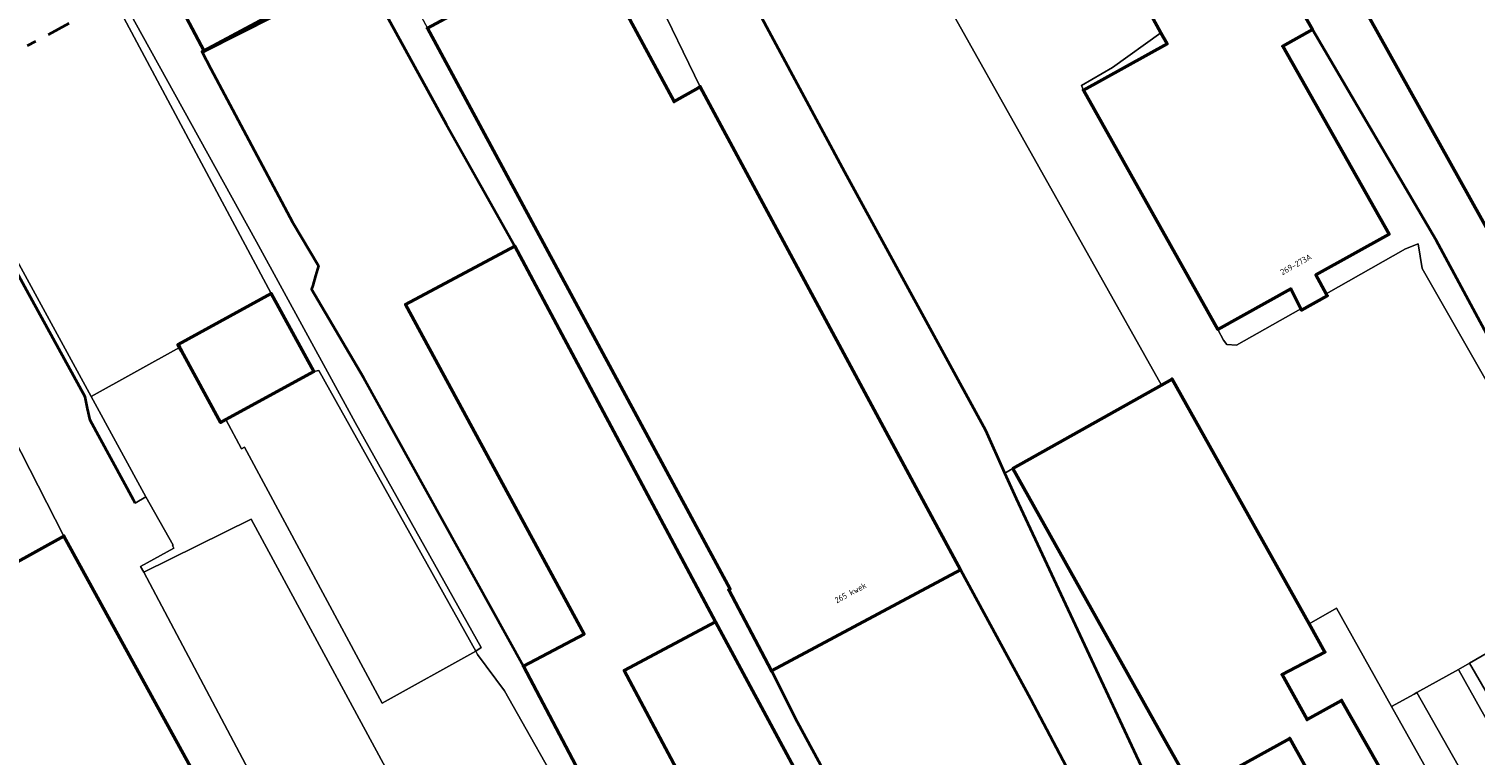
# Model space of a CAD drawing. Header units: metres. Extents: x 113441 to 115918, y 474822 to 477887.
# Tile 74 of 145: x 114019 to 114172, y 477216 to 477292. Entities that reach past the tile are written whole.
import ezdxf
from ezdxf.enums import TextEntityAlignment as Align

# ---------------------------------------------------------------- set-up
doc = ezdxf.new("R2010")
doc.units = ezdxf.units.M
doc.linetypes.add('AL-TEKENBLADGRENS', pattern=[11.5, 2.5, -1.5, 1, -1.5, 1, -1.5, 2.5])
for name, color, linetype, lineweight in [('B-WE-GK-BESCHOEIING-G', 252, 'GK-BESCHOEIING', 35), ('B-WE-GR-BOOMTEELT-GV', 252, 'Continuous', 13), ('B-WE-GR-BOUWLAND-GV', 252, 'Continuous', 13), ('B-WE-GR-GROENVOORZIENING-GV', 252, 'Continuous', 18), ('B-WE-OG-BEBOUWING-GV', 7, 'Continuous', 50), ('B-WE-OG-BEBOUWING-T18', 7, 'Continuous', 50), ('B-WE-OG-BEBOUWING_OVERBOUWING-GV', 7, 'Continuous', 50), ('B-WE-OG-TERREIN_ERF-GV', 252, 'Continuous', 18), ('B-WE-OG-WATER-GV', 252, 'Continuous', 18), ('B-WE-OG-WATER_SLOOT-GV', 252, 'Continuous', 18), ('B-WE-VH-VERHARDING_OPEN-GV', 252, 'Continuous', 18), ('X-XX-AL-TEKENBLADGRENS-G', 252, 'AL-TEKENBLADGRENS', 35)]:
    doc.layers.add(name, color=color, linetype=linetype, lineweight=lineweight)
doc.styles.add('NLCS-ISO-ANNOTATIEF-T18', font='NLCS-ISO.ttf', dxfattribs={"height": 1.8})
doc.linetypes.add('GK-BESCHOEIING', pattern='A,30,-5,[1,NLCS.SHX,S=1,R=0,X=0,Y=0],-5', length=40)

msp = doc.modelspace()

# ---------------------------------------------------------------- linework, layer by layer
at = {"layer": 'B-WE-GK-BESCHOEIING-G', "ltscale": 0.5, "flags": 128}
for points in [[(114153.362, 477181.213), (114138.1, 477211.18), (114123.38, 477242.69), (114122.168, 477245.411), (114120.16, 477249.92), (114105.23, 477277.27), (114086.17, 477312.73), (114084.18, 477316.72), (114069.8, 477342.11), (114050.09, 477377.16), (114035.89, 477401.85), (114020.069, 477429.741)], [(113993.752, 477409.028), (113994.63, 477408.18), (113996.463, 477404.773), (114000, 477398.201), (114015.65, 477369.34), (114038.72, 477326.57), (114063, 477282.36), (114070.274, 477269.44)], [(114034.176, 477295.856), (114035.588, 477295.552), (114041.703, 477298.639), (114044.315, 477293.856), (114037.228, 477290.081)], [(114185.3, 477237.68), (114180.777, 477246.059), (114167.81, 477270.08), (114154.718, 477292.355)], [(114025.049, 477252.239), (114024.77, 477253.5), (114018.604, 477264.745), (114012.4, 477276.06), (114011.155, 477278.367), (114004.769, 477290.194)], [(114037.228, 477290.081), (114037.144, 477290.036), (114038.1, 477288.21)], [(114038.1, 477288.21), (114046.74, 477271.99), (114049.5, 477267.36), (114049.186, 477266.305)], [(114049.186, 477266.305), (114048.875, 477265.257)], [(114048.875, 477265.257), (114048.76, 477264.87), (114054.263, 477255.524), (114071.193, 477224.994)], [(114029.906, 477242.58), (114025.32, 477251.01), (114025.049, 477252.239)], [(114030.088, 477242.246), (114029.906, 477242.58)], [(114117.46, 477235.17), (114124.88, 477221.54), (114128.95, 477213.77), (114147.88, 477176.96), (114151.052, 477178.502), (114154.01, 477179.94), (114153.362, 477181.213)], [(114097.44, 477224.48), (114100.17, 477219.11), (114104.47, 477211.14), (114114.637, 477192.707)]]:
    msp.add_lwpolyline(points, dxfattribs=at)
at = {"layer": 'B-WE-GR-BOOMTEELT-GV'}
for points in [[(114034.783, 477258.719), (114034.616, 477259.024), (114044.488, 477264.419), (114025.589, 477299.786), (113995.096, 477356.538), (113989.937, 477362.095), (113972.05, 477395.37), (113968.69, 477397.76), (113968.419, 477397.608), (113954.196, 477389.656), (113953.472, 477385.675), (114003.166, 477294.229), (114005.808, 477289.396), (114009.332, 477282.948), (114025.404, 477253.516)], [(114066.154, 477226.554), (114049.534, 477256.261), (114048.997, 477256.178), (114039.689, 477251.091), (114041.322, 477247.991), (114041.639, 477248.15), (114056.244, 477221.083)], [(114049.017, 477200.878), (114060.531, 477206.954), (114042.354, 477240.53), (114030.986, 477234.927)]]:
    msp.add_lwpolyline(points, close=True, dxfattribs=at)
at = {"layer": 'B-WE-GR-BOUWLAND-GV'}
for points in [[(114044.315, 477293.856), (114037.228, 477290.081), (114037.144, 477290.036), (114038.1, 477288.21), (114046.74, 477271.99), (114049.5, 477267.36), (114049.186, 477266.305), (114048.875, 477265.257), (114048.76, 477264.87), (114054.263, 477255.524), (114071.193, 477224.994), (114077.608, 477228.373), (114058.705, 477263.274), (114070.274, 477269.44), (114063, 477282.36), (114038.72, 477326.57)], [(114086.17, 477312.73), (114105.23, 477277.27), (114120.16, 477249.92), (114122.168, 477245.411), (114123.02, 477245.9), (114138.747, 477254.739), (114109.229, 477307.236)]]:
    msp.add_lwpolyline(points, dxfattribs=at)
at = {"layer": 'B-WE-GR-GROENVOORZIENING-GV'}
for points in [[(114154.718, 477292.355), (114151.579, 477290.585), (114162.832, 477270.697), (114155.093, 477266.395), (114156.191, 477264.38), (114164.581, 477269.153), (114165.906, 477269.671), (114166.357, 477267.082), (114183.67, 477236.754), (114185.3, 477237.68), (114180.777, 477246.059), (114167.81, 477270.08)], [(114153.495, 477262.816), (114152.42, 477264.909), (114144.708, 477260.623), (114145.306, 477259.483), (114145.659, 477259.03), (114146.668, 477258.95)]]:
    msp.add_lwpolyline(points, close=True, dxfattribs=at)
at = {"layer": 'B-WE-OG-BEBOUWING-GV'}
msp.add_lwpolyline([(114136.853, 477295.376), (114138.689, 477292.019), (114139.339, 477290.831), (114130.471, 477285.943), (114144.708, 477260.623), (114152.42, 477264.909), (114153.495, 477262.816), (114153.57, 477262.67), (114156.3, 477264.18), (114156.191, 477264.38), (114155.093, 477266.395), (114162.832, 477270.697), (114151.579, 477290.585), (114154.718, 477292.355), (114137.256, 477323.039)], dxfattribs=at)
for points in [[(114150.936, 477311.263), (114187.662, 477245.39), (114188.552, 477245.91), (114197.771, 477251.292), (114196.384, 477253.667), (114197.593, 477254.373), (114196.812, 477255.712), (114195.603, 477255.006), (114161.156, 477317.113)], [(114089.719, 477286.192), (114087.13, 477284.73), (114078.02, 477301.66), (114061.03, 477292.49), (114093.069, 477233.142), (114092.92, 477233.06), (114097.44, 477224.48), (114117.46, 477235.17), (114112.75, 477243.91), (114089.91, 477286.3)], [(114091.531, 477229.669), (114070.274, 477269.44), (114058.705, 477263.274), (114077.608, 477228.373), (114071.193, 477224.994), (114082.231, 477204.04), (114082.31, 477203.89), (114091.47, 477186.99), (114092.03, 477187.25), (114095.58, 477180.8), (114103.02, 477184.71), (114093.204, 477203.184), (114081.861, 477224.531)], [(114039.689, 477251.091), (114048.997, 477256.178), (114044.488, 477264.419), (114034.616, 477259.024), (114034.783, 477258.719), (114034.975, 477258.367), (114039.121, 477250.781)], [(114138.747, 477254.739), (114123.02, 477245.9), (114139.09, 477217.147), (114142.16, 477211.71), (114152.325, 477217.339), (114157.163, 477208.662), (114163.04, 477212.19), (114157.809, 477221.359), (114154.164, 477219.328), (114151.51, 477224.09), (114156.04, 477226.48), (114154.367, 477229.468), (114139.87, 477255.37)], [(114000, 477226.291), (113999.8, 477226.18), (114000, 477225.828), (114006.102, 477215.076), (114004.206, 477214.021), (114003.421, 477213.584), (113994.92, 477208.84), (114001.46, 477196.95), (114009.759, 477201.581), (114012.4, 477196.9), (114035.143, 477209.595), (114037.389, 477210.848), (114037.75, 477211.05), (114022.54, 477238.75)], [(114091.531, 477229.669), (114081.861, 477224.531), (114093.204, 477203.184), (114102.658, 477208.207), (114103.006, 477208.392)]]:
    msp.add_lwpolyline(points, close=True, dxfattribs=at)
at = {"layer": 'B-WE-OG-BEBOUWING_OVERBOUWING-GV'}
msp.add_lwpolyline([(114034.233, 477296.034), (114037.37, 477290.062), (114044.795, 477293.808), (114041.502, 477299.809)], close=True, dxfattribs=at)
at = {"layer": 'B-WE-OG-TERREIN_ERF-GV'}
for points in [[(114056.33, 477328.211), (114050.731, 477338.05), (114049.342, 477337.256), (114055.76, 477325.66), (114058.67, 477319.31), (114064.359, 477308.648), (114055.247, 477303.181), (114061.03, 477292.49), (114078.02, 477301.66), (114087.13, 477284.73), (114089.719, 477286.192), (114089.91, 477286.3), (114085.141, 477296.127), (114077.446, 477310.151), (114072.564, 477319.049), (114063.786, 477314.441)], [(114178.3, 477192.04), (114176.44, 477195.2), (114177.25, 477195.51), (114163.094, 477220.732), (114157.27, 477231.11), (114154.367, 477229.468), (114156.04, 477226.48), (114151.51, 477224.09), (114154.164, 477219.328), (114157.809, 477221.359), (114163.04, 477212.19), (114157.163, 477208.662), (114152.325, 477217.339), (114142.16, 477211.71), (114139.09, 477217.147), (114123.02, 477245.9), (114122.168, 477245.411), (114123.38, 477242.69), (114138.1, 477211.18), (114153.362, 477181.213), (114154.01, 477179.94), (114151.052, 477178.502), (114151.749, 477176.948)], [(114117.46, 477235.17), (114097.44, 477224.48), (114100.17, 477219.11), (114104.47, 477211.14), (114114.637, 477192.707), (114116.4, 477189.51), (114114.23, 477188.85), (114113.12, 477188.68), (114102.658, 477208.207), (114093.204, 477203.184), (114103.02, 477184.71), (114113.51, 477165.14), (114117.711, 477157.64), (114123.47, 477160.93), (114149.73, 477175.8), (114151.749, 477176.948), (114151.052, 477178.502), (114147.88, 477176.96), (114128.95, 477213.77), (114124.88, 477221.54)]]:
    msp.add_lwpolyline(points, close=True, dxfattribs=at)
for points in [[(114109.229, 477307.236), (114138.747, 477254.739), (114139.87, 477255.37), (114154.367, 477229.468), (114157.27, 477231.11), (114163.094, 477220.732), (114165.491, 477222.028), (114165.781, 477222.185), (114170.202, 477224.638), (114171.336, 477225.292), (114178.729, 477229.554)], [(114183.67, 477236.754), (114166.357, 477267.082), (114165.906, 477269.671), (114164.581, 477269.153), (114156.191, 477264.38), (114156.3, 477264.18), (114153.57, 477262.67), (114153.495, 477262.816), (114146.668, 477258.95), (114145.659, 477259.03), (114145.306, 477259.483), (114144.708, 477260.623), (114130.471, 477285.943), (114130.279, 477286.438), (114133.568, 477288.342), (114138.689, 477292.019), (114136.853, 477295.376)], [(114076.207, 477209.958), (114069.188, 477222.378), (114066.335, 477226.231), (114066.154, 477226.554), (114056.244, 477221.083), (114041.639, 477248.15), (114041.322, 477247.991), (114039.689, 477251.091), (114039.121, 477250.781), (114034.975, 477258.367), (114034.783, 477258.719), (114025.404, 477253.516), (114031.197, 477242.906), (114034.092, 477237.774), (114034.042, 477237.744), (114034.188, 477237.476), (114030.661, 477235.542), (114030.986, 477234.927), (114042.354, 477240.53), (114060.531, 477206.954)], [(114000, 477226.291), (114022.54, 477238.75), (114016.208, 477251.108)], [(114178.729, 477229.554), (114171.336, 477225.292), (114180.14, 477210.15)]]:
    msp.add_lwpolyline(points, dxfattribs=at)
at = {"layer": 'B-WE-OG-WATER-GV'}
for points in [[(114038.72, 477326.57), (114063, 477282.36), (114070.274, 477269.44), (114091.531, 477229.669), (114103.006, 477208.392), (114102.658, 477208.207), (114113.12, 477188.68), (114114.23, 477188.85), (114116.4, 477189.51), (114114.637, 477192.707), (114104.47, 477211.14), (114100.17, 477219.11), (114097.44, 477224.48), (114092.92, 477233.06), (114093.069, 477233.142), (114061.03, 477292.49)], [(114137.256, 477323.039), (114154.718, 477292.355), (114167.81, 477270.08), (114180.777, 477246.059)], [(114085.141, 477296.127), (114089.91, 477286.3), (114112.75, 477243.91), (114117.46, 477235.17), (114124.88, 477221.54), (114128.95, 477213.77), (114147.88, 477176.96), (114151.052, 477178.502), (114154.01, 477179.94), (114153.362, 477181.213), (114138.1, 477211.18), (114123.38, 477242.69), (114122.168, 477245.411), (114120.16, 477249.92), (114105.23, 477277.27), (114086.17, 477312.73)], [(114187.662, 477245.39), (114150.936, 477311.263)], [(114026.566, 477299.519), (114042.913, 477269.884), (114053.379, 477250.755), (114066.727, 477226.95), (114066.161, 477226.559), (114066.162, 477226.558), (114066.154, 477226.554), (114066.335, 477226.231), (114069.188, 477222.378), (114076.207, 477209.958), (114080.119, 477203.035), (114082.231, 477204.04), (114071.193, 477224.994), (114054.263, 477255.524), (114048.76, 477264.87), (114048.875, 477265.257), (114049.186, 477266.305), (114049.5, 477267.36), (114046.74, 477271.99), (114038.1, 477288.21), (114037.144, 477290.036), (114037.228, 477290.081), (114044.315, 477293.856)], [(114049.017, 477200.878), (114030.986, 477234.927), (114030.661, 477235.542), (114034.188, 477237.476), (114034.042, 477237.744), (114034.092, 477237.774), (114031.197, 477242.906), (114030.088, 477242.246), (114029.906, 477242.58), (114025.32, 477251.01), (114025.049, 477252.239), (114024.77, 477253.5), (114018.604, 477264.745)], [(114016.208, 477251.108), (114022.54, 477238.75), (114037.75, 477211.05)]]:
    msp.add_lwpolyline(points, dxfattribs=at)
at = {"layer": 'B-WE-OG-WATER_SLOOT-GV'}
for points in [[(114042.913, 477269.884), (114026.566, 477299.519), (114006.409, 477336.581), (114000, 477348.461), (113995.554, 477356.693), (113990.283, 477362.846), (113977.997, 477385.031), (113972.05, 477395.37), (113989.937, 477362.095), (113995.096, 477356.538), (114025.589, 477299.786), (114044.488, 477264.419), (114048.997, 477256.178), (114049.534, 477256.261), (114066.154, 477226.554), (114066.162, 477226.558), (114066.161, 477226.559), (114066.727, 477226.95), (114053.379, 477250.755)], [(114031.197, 477242.906), (114025.404, 477253.516), (114009.332, 477282.948), (114005.808, 477289.396), (114003.166, 477294.229), (113953.472, 477385.675), (113954.196, 477389.656), (113953.72, 477389.39), (113953.254, 477386.131), (113953.12, 477385.19), (113961.54, 477369.786), (113973.28, 477348.31), (113975.489, 477344.235), (113990.12, 477317.25), (114000, 477299.028), (114004.769, 477290.194), (114011.155, 477278.367), (114012.4, 477276.06), (114018.604, 477264.745), (114024.77, 477253.5), (114025.049, 477252.239), (114025.32, 477251.01), (114029.906, 477242.58), (114030.088, 477242.246)]]:
    msp.add_lwpolyline(points, close=True, dxfattribs=at)
at = {"layer": 'B-WE-VH-VERHARDING_OPEN-GV'}
for points in [[(114139.339, 477290.831), (114138.689, 477292.019), (114133.568, 477288.342), (114130.279, 477286.438), (114130.471, 477285.943)], [(114176.141, 477214.108), (114172.569, 477220.388), (114170.232, 477224.554), (114170.202, 477224.638), (114165.781, 477222.185), (114181.771, 477193.979), (114186.201, 477196.486), (114180.175, 477207.008)], [(114171.336, 477225.292), (114170.202, 477224.638), (114170.232, 477224.554), (114172.569, 477220.388), (114176.141, 477214.108), (114180.175, 477207.008), (114186.201, 477196.486), (114187.484, 477197.221), (114180.14, 477210.15)], [(114165.781, 477222.185), (114165.491, 477222.028), (114163.094, 477220.732), (114177.25, 477195.51), (114176.44, 477195.2), (114178.3, 477192.04), (114181.221, 477193.672), (114181.473, 477193.812), (114181.771, 477193.979)]]:
    msp.add_lwpolyline(points, close=True, dxfattribs=at)
at = {"layer": 'X-XX-AL-TEKENBLADGRENS-G'}
msp.add_lwpolyline([(114444.131, 477518.262), (115425.394, 475693.653), (115098.243, 474839.844), (114578.24, 475162.508), (113568.556, 477049.85), (114444.131, 477518.262)], dxfattribs=at)

# ---------------------------------------------------------------- texts
at = {"layer": 'B-WE-OG-BEBOUWING-T18', "style": 'NLCS-ISO-ANNOTATIEF-T18'}
for s, rotation, p in [('269-273A', 29.1, (114152.972, 477267.504)), ('265 kwek', 28.1, (114105.816, 477232.75))]:
    msp.add_text(s, height=0.64, rotation=rotation, dxfattribs=at).set_placement(p, align=Align.MIDDLE)

doc.saveas('drawing.dxf')
